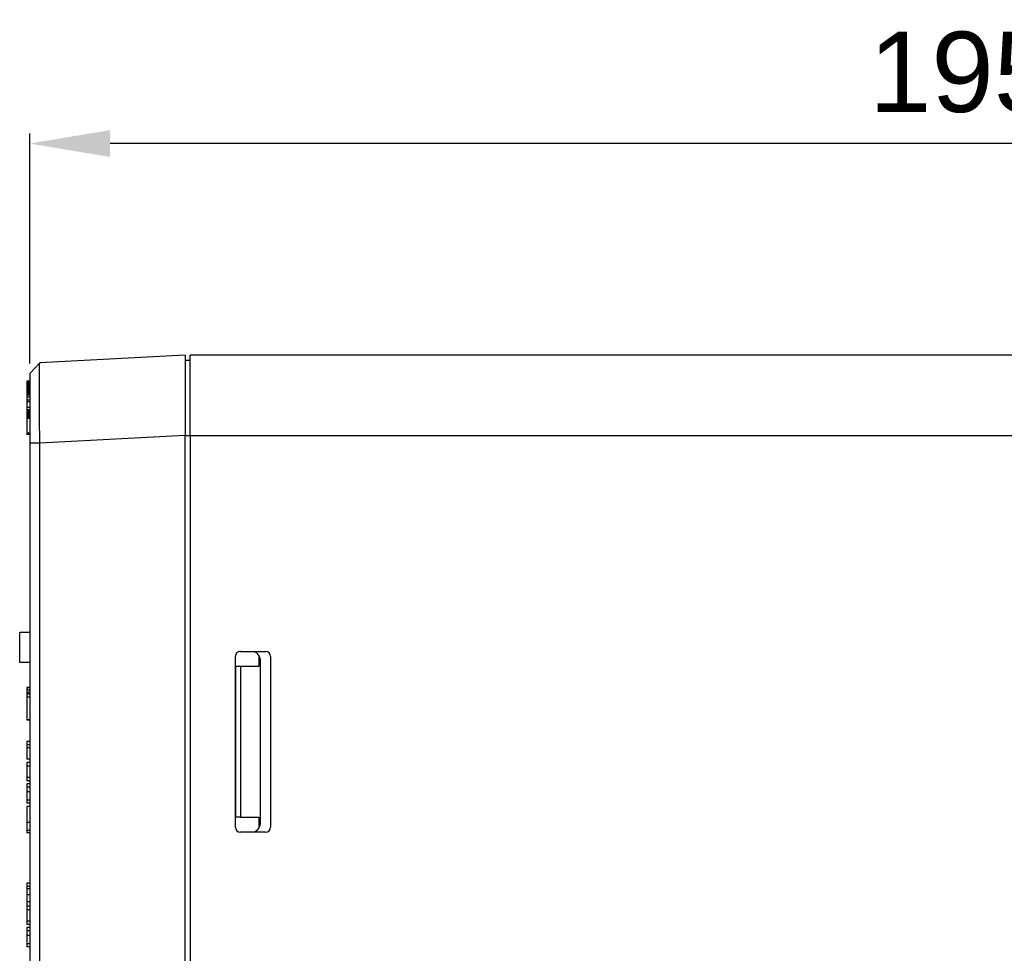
# Model space of a CAD drawing. Extents: x 12050 to 12411, y -1362 to -1020.
# Tile 35 of 36: x 12214 to 12313, y -1130 to -1037. Entities that reach past the tile are written whole.
import ezdxf

# ---------------------------------------------------------------- set-up
doc = ezdxf.new("R2010")
doc.units = 0
doc.layers.get('DEFPOINTS').update_dxf_attribs({"color": 8, "linetype": 'CONTINUOUS'})
doc.layers.add('2', color=2, linetype='CONTINUOUS')
doc.styles.get("Standard").update_dxf_attribs({"font": 'ARIAL.TTF'})
doc.dimstyles.new('ISO-25', dxfattribs={"dimtxt": 8, "dimasz": 8, "dimexe": 1, "dimexo": 1, "dimgap": 3, "dimtad": 1, "dimtxsty": 'STANDARD', "dimcen": 0, "dimclrd": 256, "dimclre": 256, "dimclrt": 2, "dimazin": 3, "dimtfac": 1, "dimtmove": 0, "dimatfit": 3})

# ---------------------------------------------------------------- blocks, each defined once
blk = doc.blocks.new('*D39')
at = {"layer": '2', "color": 7}
for p, q in [((12215.486, -1071.293), (12215.486, -1048.4)), ((12410.686, -1069.48), (12410.686, -1048.4)), ((12402.686, -1049.4), (12223.486, -1049.4))]:
    blk.add_line(p, q, dxfattribs=at)
for points in [[(12223.486, -1048.066), (12223.486, -1050.733), (12215.486, -1049.4)], [(12402.686, -1048.066), (12402.686, -1050.733), (12410.686, -1049.4)]]:
    blk.add_solid(points, dxfattribs=at)
at = {"layer": 'DEFPOINTS', "color": 0}
for p in [(12215.486, -1049.4), (12410.686, -1070.48), (12215.486, -1072.293)]:
    blk.add_point(p, dxfattribs=at)
at = {"layer": '2', "color": 7, "insert": (12313.086, -1042.315), "char_height": 8, "attachment_point": 5}
blk.add_mtext('195.2', dxfattribs=at)

msp = doc.modelspace()

# ---------------------------------------------------------------- linework, layer by layer
at = {"layer": '2', "color": 7}
for p, q in [((12215.486, -1072.293), (12216.484, -1071.24)), ((12230.986, -1070.48), (12216.484, -1071.24)), ((12230.986, -1070.48), (12230.986, -1078.469)), ((12230.986, -1070.98), (12231.486, -1070.98)), ((12331.366, -1070.48), (12231.486, -1070.48)), ((12231.486, -1078.48), (12231.486, -1070.48)), ((12215.486, -1073.077), (12215.186, -1073.077)), ((12215.186, -1073.077), (12215.186, -1073.081)), ((12215.486, -1073.081), (12215.186, -1073.081)), ((12215.186, -1073.081), (12215.186, -1073.092)), ((12215.486, -1073.092), (12215.186, -1073.092)), ((12215.186, -1073.092), (12215.186, -1073.109)), ((12215.486, -1073.109), (12215.186, -1073.109)), ((12215.186, -1073.109), (12215.186, -1073.132)), ((12215.486, -1073.132), (12215.186, -1073.132)), ((12215.186, -1073.132), (12215.186, -1073.161)), ((12215.486, -1073.161), (12215.186, -1073.161)), ((12215.186, -1073.161), (12215.186, -1073.196)), ((12215.486, -1073.196), (12215.186, -1073.196)), ((12215.186, -1073.196), (12215.186, -1073.236)), ((12215.486, -1072.293), (12215.486, -1079.229)), ((12215.486, -1073.236), (12215.186, -1073.236)), ((12215.186, -1073.236), (12215.186, -1073.281)), ((12215.486, -1073.281), (12215.186, -1073.281)), ((12215.186, -1073.281), (12215.186, -1073.331)), ((12215.486, -1073.331), (12215.186, -1073.331)), ((12215.186, -1073.331), (12215.186, -1073.386)), ((12215.486, -1073.386), (12215.186, -1073.386)), ((12215.186, -1073.386), (12215.186, -1073.446)), ((12215.486, -1073.446), (12215.186, -1073.446)), ((12215.186, -1073.446), (12215.186, -1073.509)), ((12215.486, -1073.509), (12215.186, -1073.509)), ((12215.186, -1073.509), (12215.186, -1073.577)), ((12215.186, -1073.577), (12215.186, -1073.649)), ((12215.486, -1073.577), (12215.186, -1073.577)), ((12215.486, -1073.649), (12215.186, -1073.649)), ((12215.186, -1073.649), (12215.186, -1073.724)), ((12215.486, -1073.724), (12215.186, -1073.724)), ((12215.186, -1073.724), (12215.186, -1073.802)), ((12215.486, -1073.802), (12215.186, -1073.802)), ((12215.186, -1073.802), (12215.186, -1073.884)), ((12215.486, -1073.884), (12215.186, -1073.884)), ((12215.186, -1073.884), (12215.186, -1073.968)), ((12215.486, -1073.968), (12215.186, -1073.968)), ((12215.186, -1073.968), (12215.186, -1074.055)), ((12215.486, -1074.055), (12215.186, -1074.055)), ((12215.186, -1074.055), (12215.186, -1074.144)), ((12215.486, -1074.144), (12215.186, -1074.144)), ((12215.186, -1074.144), (12215.186, -1074.236)), ((12215.486, -1074.236), (12215.186, -1074.236)), ((12215.186, -1074.236), (12215.186, -1074.329)), ((12215.486, -1074.329), (12215.186, -1074.329)), ((12215.186, -1074.329), (12215.186, -1074.425)), ((12215.486, -1074.425), (12215.186, -1074.425)), ((12215.186, -1074.425), (12215.186, -1074.47)), ((12215.486, -1074.47), (12215.186, -1074.47)), ((12215.186, -1074.47), (12215.186, -1074.659)), ((12215.486, -1074.659), (12215.186, -1074.659)), ((12215.186, -1074.659), (12215.186, -1074.946)), ((12215.486, -1074.946), (12215.186, -1074.946)), ((12215.186, -1074.946), (12215.186, -1075.107)), ((12215.486, -1075.107), (12215.186, -1075.107)), ((12215.186, -1075.107), (12215.186, -1075.702)), ((12215.186, -1075.702), (12215.186, -1075.909)), ((12215.486, -1075.702), (12215.186, -1075.702)), ((12215.486, -1075.909), (12215.186, -1075.909)), ((12215.186, -1075.909), (12215.186, -1075.91)), ((12215.486, -1075.91), (12215.186, -1075.91)), ((12215.186, -1075.91), (12215.186, -1075.911)), ((12215.486, -1075.911), (12215.186, -1075.911)), ((12215.186, -1075.911), (12215.186, -1075.912)), ((12215.486, -1075.912), (12215.186, -1075.912)), ((12215.186, -1075.912), (12215.186, -1075.915)), ((12215.486, -1075.915), (12215.186, -1075.915)), ((12215.186, -1075.915), (12215.186, -1075.917)), ((12215.486, -1075.917), (12215.186, -1075.917)), ((12215.186, -1075.917), (12215.186, -1075.921)), ((12215.486, -1075.921), (12215.186, -1075.921)), ((12215.186, -1075.921), (12215.186, -1075.925)), ((12215.486, -1075.925), (12215.186, -1075.925)), ((12215.186, -1075.925), (12215.186, -1075.93)), ((12215.486, -1075.93), (12215.186, -1075.93)), ((12215.186, -1075.93), (12215.186, -1075.936)), ((12215.486, -1075.936), (12215.186, -1075.936)), ((12215.186, -1075.936), (12215.186, -1075.942)), ((12215.486, -1075.942), (12215.186, -1075.942)), ((12215.186, -1075.942), (12215.186, -1075.949)), ((12215.486, -1075.949), (12215.186, -1075.949)), ((12215.186, -1075.949), (12215.186, -1075.957)), ((12215.486, -1075.957), (12215.186, -1075.957)), ((12215.186, -1075.957), (12215.186, -1075.966)), ((12215.486, -1075.966), (12215.186, -1075.966)), ((12215.186, -1075.966), (12215.186, -1075.976)), ((12215.486, -1075.976), (12215.186, -1075.976)), ((12215.186, -1075.976), (12215.186, -1075.986)), ((12215.486, -1075.986), (12215.186, -1075.986)), ((12215.186, -1075.986), (12215.186, -1075.998)), ((12215.486, -1075.998), (12215.186, -1075.998)), ((12215.186, -1075.998), (12215.186, -1076.01)), ((12215.486, -1076.01), (12215.186, -1076.01)), ((12215.186, -1076.01), (12215.186, -1076.024)), ((12215.486, -1076.024), (12215.186, -1076.024)), ((12215.186, -1076.024), (12215.186, -1076.038)), ((12215.486, -1076.038), (12215.186, -1076.038)), ((12215.186, -1076.038), (12215.186, -1076.054)), ((12215.486, -1076.054), (12215.186, -1076.054)), ((12215.186, -1076.054), (12215.186, -1076.07)), ((12215.486, -1076.07), (12215.186, -1076.07)), ((12215.186, -1076.07), (12215.186, -1076.088)), ((12215.486, -1076.088), (12215.186, -1076.088)), ((12215.186, -1076.088), (12215.186, -1076.107)), ((12215.486, -1076.107), (12215.186, -1076.107)), ((12215.186, -1076.107), (12215.186, -1076.127)), ((12215.486, -1076.127), (12215.186, -1076.127)), ((12215.186, -1076.127), (12215.186, -1076.147)), ((12215.486, -1076.147), (12215.186, -1076.147)), ((12215.186, -1076.147), (12215.186, -1076.168)), ((12215.486, -1076.168), (12215.186, -1076.168)), ((12215.186, -1076.168), (12215.186, -1076.19)), ((12215.486, -1076.19), (12215.186, -1076.19)), ((12215.186, -1076.19), (12215.186, -1076.213)), ((12215.486, -1076.213), (12215.186, -1076.213)), ((12215.186, -1076.213), (12215.186, -1076.237)), ((12215.486, -1076.237), (12215.186, -1076.237)), ((12215.186, -1076.237), (12215.186, -1076.263)), ((12215.486, -1076.263), (12215.186, -1076.263)), ((12215.186, -1076.263), (12215.186, -1076.289)), ((12215.486, -1076.289), (12215.186, -1076.289)), ((12215.186, -1076.289), (12215.186, -1076.316)), ((12215.486, -1076.316), (12215.186, -1076.316)), ((12215.186, -1076.316), (12215.186, -1076.344)), ((12215.486, -1076.344), (12215.186, -1076.344)), ((12215.186, -1076.344), (12215.186, -1076.372)), ((12215.486, -1076.372), (12215.186, -1076.372)), ((12215.186, -1076.372), (12215.186, -1076.401)), ((12215.486, -1076.401), (12215.186, -1076.401)), ((12215.186, -1076.401), (12215.186, -1076.43)), ((12215.486, -1076.43), (12215.186, -1076.43)), ((12215.186, -1076.43), (12215.186, -1076.46)), ((12215.486, -1076.46), (12215.186, -1076.46)), ((12215.186, -1076.46), (12215.186, -1076.49)), ((12215.486, -1076.49), (12215.186, -1076.49)), ((12215.186, -1076.49), (12215.186, -1076.521)), ((12215.486, -1076.521), (12215.186, -1076.521)), ((12215.186, -1076.521), (12215.186, -1076.551)), ((12215.486, -1076.551), (12215.186, -1076.551)), ((12215.186, -1076.551), (12215.186, -1076.582)), ((12215.486, -1076.582), (12215.186, -1076.582)), ((12215.186, -1076.582), (12215.186, -1076.612)), ((12215.486, -1076.612), (12215.186, -1076.612)), ((12215.186, -1076.612), (12215.186, -1076.643)), ((12215.486, -1076.643), (12215.186, -1076.643)), ((12215.186, -1076.643), (12215.186, -1076.673)), ((12215.486, -1076.673), (12215.186, -1076.673)), ((12215.186, -1076.673), (12215.186, -1076.703)), ((12215.486, -1076.703), (12215.186, -1076.703)), ((12215.186, -1076.703), (12215.186, -1076.733)), ((12215.486, -1076.733), (12215.186, -1076.733)), ((12215.186, -1076.733), (12215.186, -1076.763)), ((12215.486, -1076.763), (12215.186, -1076.763)), ((12215.186, -1076.763), (12215.186, -1076.792)), ((12215.486, -1076.792), (12215.186, -1076.792)), ((12215.186, -1076.792), (12215.186, -1078.237)), ((12215.186, -1078.237), (12215.186, -1078.237)), ((12215.486, -1078.237), (12215.186, -1078.237)), ((12215.486, -1078.237), (12215.186, -1078.237)), ((12215.186, -1078.237), (12215.186, -1078.25)), ((12215.186, -1078.25), (12215.186, -1078.257)), ((12215.486, -1078.25), (12215.186, -1078.25)), ((12215.186, -1078.257), (12215.186, -1078.263)), ((12215.486, -1078.257), (12215.186, -1078.257)), ((12215.486, -1078.263), (12215.186, -1078.263)), ((12215.186, -1078.263), (12215.186, -1078.265)), ((12215.486, -1078.265), (12215.186, -1078.265)), ((12215.186, -1078.265), (12215.186, -1078.27)), ((12215.186, -1078.27), (12215.186, -1078.288)), ((12215.486, -1078.27), (12215.186, -1078.27)), ((12215.486, -1078.288), (12215.186, -1078.288)), ((12215.186, -1078.288), (12215.186, -1078.311)), ((12215.186, -1078.311), (12215.186, -1078.316)), ((12215.486, -1078.311), (12215.186, -1078.311)), ((12215.486, -1078.316), (12215.186, -1078.316)), ((12215.186, -1078.316), (12215.186, -1078.323)), ((12215.486, -1078.323), (12215.186, -1078.323)), ((12215.186, -1078.323), (12215.186, -1078.329)), ((12215.486, -1078.329), (12215.186, -1078.329)), ((12215.186, -1078.329), (12215.186, -1078.334)), ((12215.486, -1078.334), (12215.186, -1078.334)), ((12215.186, -1078.334), (12215.186, -1078.339)), ((12215.486, -1078.339), (12215.186, -1078.339)), ((12215.186, -1078.339), (12215.186, -1078.344)), ((12215.486, -1078.344), (12215.186, -1078.344)), ((12215.186, -1078.344), (12215.186, -1078.349)), ((12215.486, -1078.349), (12215.186, -1078.349)), ((12215.186, -1078.349), (12215.186, -1078.353)), ((12215.486, -1078.353), (12215.186, -1078.353)), ((12215.186, -1078.353), (12215.186, -1078.356)), ((12215.486, -1078.356), (12215.186, -1078.356)), ((12215.186, -1078.356), (12215.186, -1078.36)), ((12215.486, -1078.36), (12215.186, -1078.36)), ((12215.186, -1078.36), (12215.186, -1078.363)), ((12215.486, -1078.363), (12215.186, -1078.363)), ((12215.186, -1078.363), (12215.186, -1078.366)), ((12215.486, -1078.366), (12215.186, -1078.366)), ((12215.186, -1078.366), (12215.186, -1078.369)), ((12215.486, -1078.369), (12215.186, -1078.369)), ((12215.186, -1078.369), (12215.186, -1078.371)), ((12215.486, -1078.371), (12215.186, -1078.371)), ((12215.186, -1078.371), (12215.186, -1078.372)), ((12215.486, -1078.372), (12215.186, -1078.372)), ((12230.986, -1078.469), (12216.484, -1079.229)), ((12230.986, -1078.469), (12231.486, -1078.469)), ((12230.986, -1222.491), (12230.986, -1078.469)), ((12231.486, -1078.48), (12331.486, -1078.48)), ((12231.486, -1078.48), (12231.486, -1222.48)), ((12215.486, -1079.229), (12215.486, -1173.28)), ((12216.484, -1079.229), (12215.486, -1079.229)), ((12216.484, -1173.28), (12216.484, -1079.229)), ((12214.486, -1101.08), (12214.486, -1098.08)), ((12215.486, -1098.08), (12214.486, -1098.08)), ((12235.986, -1117.48), (12235.986, -1100.48)), ((12236.486, -1099.98), (12238.986, -1099.98)), ((12238.319, -1100.383), (12238.319, -1101.48)), ((12239.486, -1100.48), (12239.486, -1117.48)), ((12215.486, -1101.08), (12214.486, -1101.08)), ((12235.986, -1101.48), (12235.986, -1116.48)), ((12236.486, -1101.48), (12235.986, -1101.48)), ((12236.486, -1101.48), (12236.486, -1116.48)), ((12238.319, -1101.48), (12236.486, -1101.48)), ((12238.486, -1117.025), (12238.486, -1100.936)), ((12215.486, -1103.58), (12215.186, -1103.58)), ((12215.186, -1103.58), (12215.186, -1103.616)), ((12215.486, -1103.616), (12215.186, -1103.616)), ((12215.186, -1103.616), (12215.186, -1103.853)), ((12215.486, -1103.853), (12215.186, -1103.853)), ((12215.186, -1103.853), (12215.186, -1104.068)), ((12215.186, -1104.068), (12215.186, -1104.068)), ((12215.486, -1104.068), (12215.186, -1104.068)), ((12215.186, -1104.068), (12215.186, -1104.14)), ((12215.486, -1104.068), (12215.186, -1104.068)), ((12215.486, -1104.14), (12215.186, -1104.14)), ((12215.186, -1104.14), (12215.186, -1104.147)), ((12215.486, -1104.147), (12215.186, -1104.147)), ((12215.186, -1104.147), (12215.186, -1104.168)), ((12215.186, -1104.168), (12215.186, -1104.188)), ((12215.486, -1104.168), (12215.186, -1104.168)), ((12215.486, -1104.188), (12215.186, -1104.188)), ((12215.186, -1104.188), (12215.186, -1104.192)), ((12215.486, -1104.192), (12215.186, -1104.192)), ((12215.186, -1104.192), (12215.186, -1104.237)), ((12215.486, -1104.237), (12215.186, -1104.237)), ((12215.186, -1104.237), (12215.186, -1104.537)), ((12215.486, -1104.537), (12215.186, -1104.537)), ((12215.186, -1104.537), (12215.186, -1106.777)), ((12215.186, -1106.777), (12215.186, -1106.822)), ((12215.486, -1106.777), (12215.186, -1106.777)), ((12215.486, -1106.822), (12215.186, -1106.822)), ((12215.486, -1108.965), (12215.186, -1108.965)), ((12215.186, -1108.965), (12215.186, -1109.267)), ((12215.486, -1109.267), (12215.186, -1109.267)), ((12215.186, -1109.267), (12215.186, -1109.595)), ((12215.486, -1109.595), (12215.186, -1109.595)), ((12215.186, -1109.595), (12215.186, -1110.716)), ((12215.486, -1110.716), (12215.186, -1110.716)), ((12215.486, -1111.042), (12215.186, -1111.042)), ((12215.186, -1111.042), (12215.186, -1111.42)), ((12215.186, -1111.42), (12215.186, -1112.544)), ((12215.486, -1111.42), (12215.186, -1111.42)), ((12215.486, -1112.544), (12215.186, -1112.544)), ((12215.186, -1112.544), (12215.186, -1112.859)), ((12215.486, -1112.859), (12215.186, -1112.859)), ((12215.486, -1113.174), (12215.186, -1113.174)), ((12215.186, -1113.174), (12215.186, -1113.512)), ((12215.486, -1113.512), (12215.186, -1113.512)), ((12215.186, -1113.512), (12215.186, -1113.964)), ((12215.486, -1113.964), (12215.186, -1113.964)), ((12215.186, -1113.964), (12215.186, -1114.782)), ((12215.186, -1114.782), (12215.186, -1115.101)), ((12215.486, -1114.782), (12215.186, -1114.782)), ((12215.486, -1115.101), (12215.186, -1115.101)), ((12215.486, -1115.44), (12215.186, -1115.44)), ((12215.186, -1115.44), (12215.186, -1117.025)), ((12215.486, -1117.025), (12215.186, -1117.025)), ((12215.186, -1117.025), (12215.186, -1117.799)), ((12236.486, -1116.48), (12235.986, -1116.48)), ((12236.486, -1116.48), (12238.319, -1116.48)), ((12238.319, -1116.48), (12238.319, -1117.578)), ((12215.486, -1117.799), (12215.186, -1117.799)), ((12215.186, -1117.799), (12215.186, -1118.034)), ((12215.486, -1118.034), (12215.186, -1118.034)), ((12238.986, -1117.98), (12236.486, -1117.98)), ((12215.486, -1123.06), (12215.186, -1123.06)), ((12215.186, -1123.06), (12215.186, -1123.382)), ((12215.486, -1123.382), (12215.186, -1123.382)), ((12215.186, -1123.382), (12215.186, -1123.607)), ((12215.486, -1123.607), (12215.186, -1123.607)), ((12215.186, -1123.607), (12215.186, -1124.232)), ((12215.486, -1124.232), (12215.186, -1124.232)), ((12215.186, -1124.232), (12215.186, -1124.926)), ((12215.186, -1124.926), (12215.186, -1125.348)), ((12215.486, -1124.926), (12215.186, -1124.926)), ((12215.486, -1125.348), (12215.186, -1125.348)), ((12215.186, -1125.348), (12215.186, -1125.727)), ((12215.186, -1125.727), (12215.186, -1126.851)), ((12215.486, -1125.727), (12215.186, -1125.727)), ((12215.486, -1126.851), (12215.186, -1126.851)), ((12215.186, -1126.851), (12215.186, -1127.166)), ((12215.486, -1127.166), (12215.186, -1127.166)), ((12215.486, -1127.48), (12215.186, -1127.48)), ((12215.186, -1127.48), (12215.186, -1127.818)), ((12215.486, -1127.818), (12215.186, -1127.818)), ((12215.186, -1127.818), (12215.186, -1128.271)), ((12215.486, -1128.271), (12215.186, -1128.271)), ((12215.186, -1128.271), (12215.186, -1129.088)), ((12215.186, -1129.088), (12215.186, -1129.407)), ((12215.486, -1129.088), (12215.186, -1129.088)), ((12215.486, -1129.407), (12215.186, -1129.407))]:
    msp.add_line(p, q, dxfattribs=at)
at = {"layer": '2', "color": 7, "flags": 128}
msp.add_lwpolyline([(12216.484, -1079.229), (12216.481, -1078.727), (12216.478, -1078.227), (12216.475, -1077.732), (12216.472, -1077.242), (12216.47, -1076.76), (12216.468, -1076.288), (12216.466, -1075.827), (12216.465, -1075.38), (12216.463, -1074.948), (12216.462, -1074.533), (12216.462, -1074.136), (12216.462, -1073.76), (12216.462, -1073.405), (12216.462, -1073.073), (12216.462, -1072.765), (12216.463, -1072.483), (12216.465, -1072.228), (12216.466, -1072), (12216.468, -1071.801), (12216.47, -1071.631), (12216.472, -1071.491), (12216.475, -1071.382), (12216.478, -1071.303), (12216.481, -1071.256), (12216.484, -1071.24)], dxfattribs=at)
at = {"layer": '2', "color": 7}
for centre, radius, start, end in [((12236.486, -1100.48), 0.5, 89.99999, 179.99999), ((12237.486, -1100.936), 1, 33.5573, 72.85814), ((12237.486, -1100.936), 1, 359.99999, 33.5573), ((12238.986, -1100.48), 0.5, 359.99999, 89.99999), ((12237.486, -1117.025), 1, 326.44268, 359.99999), ((12236.486, -1117.48), 0.5, 179.99999, 269.99999), ((12237.486, -1117.025), 1, 287.14184, 326.44268), ((12238.986, -1117.48), 0.5, 269.99999, 359.99999)]:
    msp.add_arc(centre, radius, start, end, dxfattribs=at)

# ---------------------------------------------------------------- dimensions: what is measured, and where the dimension line sits
at = {"layer": '2'}
dim = msp.add_linear_dim(base=(12215.486, -1049.4), p1=(12410.686, -1070.48), p2=(12215.486, -1072.293), dimstyle='ISO-25', override={"dimclrd": 7, "dimclre": 7, "dimclrt": 7}, dxfattribs=at)
dim.commit()
dim.dimension.update_dxf_attribs({"geometry": '*D39', "text_midpoint": (12313.086, -1042.315)})

doc.saveas('drawing.dxf')
